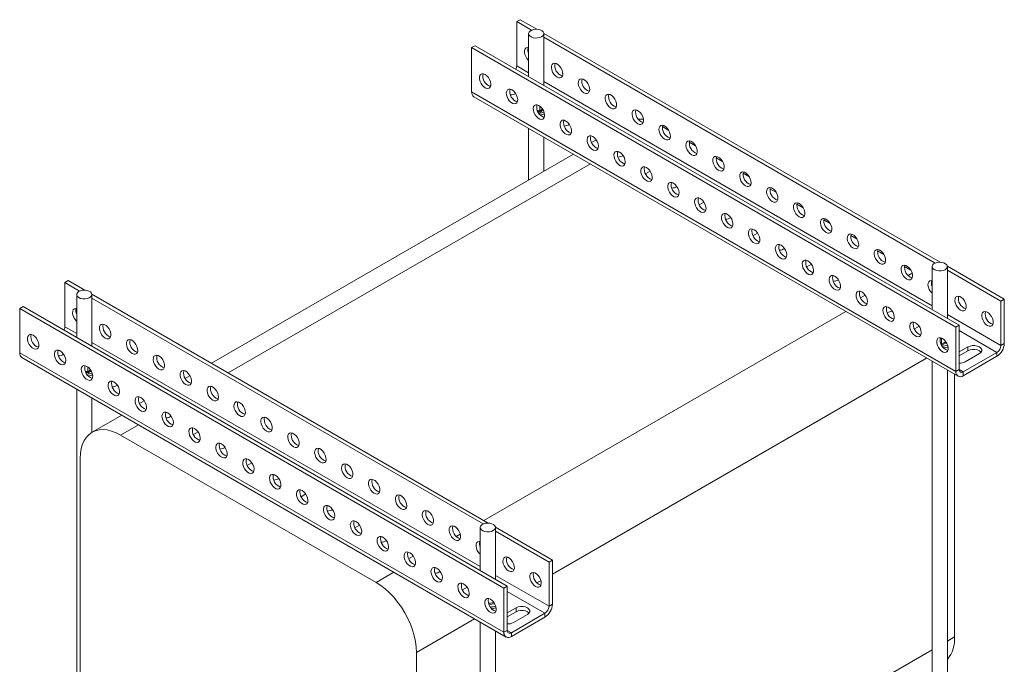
# Model space of a CAD drawing. Header units: millimetres. Extents: x 8 to 1008, y -1753 to -54.
# Tile 3 of 6: x 17 to 534, y -1234 to -895. Entities that reach past the tile are written whole.
import ezdxf

# ---------------------------------------------------------------- set-up
doc = ezdxf.new("R2010")
doc.units = ezdxf.units.MM

msp = doc.modelspace()

# ---------------------------------------------------------------- linework, layer by layer
at = {"color": 7, "linetype": 'Continuous', "lineweight": 15}
for p, q in [((278.16, -896.34), (279.93, -895.32)), ((288.66, -900.36), (279.93, -895.32)), ((285.96, -900.84), (278.16, -896.34)), ((278.16, -919.61), (278.16, -896.34)), ((284.42, -902.66), (284.42, -925.26)), ((500.79, -1022.82), (292.41, -902.52)), ((292.42, -929.87), (292.42, -902.66)), ((498.09, -1023.3), (292.42, -904.57)), ((254.47, -910.01), (256.24, -908.99)), ((509.03, -1056.97), (254.47, -910.01)), ((254.47, -910.01), (254.47, -933.28)), ((510.8, -1055.95), (256.24, -908.99)), ((263.9, -930.29), (264.49, -929.95)), ((509.03, -1080.24), (254.47, -933.28)), ((255.61, -935.8), (510.17, -1082.76)), ((274.57, -932.06), (275.5, -932.16)), ((290.36, -943.24), (290.36, -940.78)), ((302.86, -948.39), (303.79, -948.49)), ((358.08, -953.5), (354.73, -951.56)), ((284.42, -952.43), (284.42, -979.74)), ((292.42, -975.12), (292.42, -957.05)), ((317.51, -959.96), (319.96, -958.55)), ((372.22, -961.66), (368.87, -959.73)), ((308.07, -966.09), (117.71, -1075.98)), ((331.14, -964.72), (332.07, -964.82)), ((386.36, -969.82), (383.01, -967.89)), ((345.79, -976.29), (348.24, -974.88)), ((400.5, -977.99), (397.15, -976.06)), ((359.43, -981.05), (360.35, -981.15)), ((414.64, -986.15), (411.3, -984.22)), ((374.08, -992.62), (376.53, -991.21)), ((428.79, -994.32), (425.44, -992.38)), ((387.71, -997.37), (388.64, -997.47)), ((442.93, -1002.48), (439.58, -1000.55)), ((402.36, -1008.95), (404.81, -1007.53)), ((457.07, -1010.64), (453.72, -1008.71)), ((416, -1013.7), (416.92, -1013.8)), ((471.21, -1018.81), (467.86, -1016.88)), ((430.65, -1025.28), (433.1, -1023.86)), ((444.28, -1030.03), (445.21, -1030.13)), ((485.35, -1026.97), (482.01, -1025.04)), ((496.55, -1025.12), (496.55, -1047.72)), ((534.49, -1042.27), (504.54, -1024.98)), ((504.55, -1052.34), (504.55, -1025.12)), ((532.72, -1043.29), (504.55, -1027.03)), ((40.57, -1033.49), (42.34, -1032.47)), ((48.37, -1038), (40.57, -1033.49)), ((40.57, -1056.77), (40.57, -1033.49)), ((51.07, -1037.51), (42.34, -1032.47)), ((46.83, -1039.82), (46.83, -1062.41)), ((263.21, -1159.98), (54.82, -1039.68)), ((54.83, -1067.03), (54.83, -1039.82)), ((458.93, -1041.6), (461.38, -1040.19)), ((260.5, -1160.46), (54.83, -1041.72)), ((532.72, -1043.29), (534.49, -1042.27)), ((532.72, -1066.56), (532.72, -1043.29)), ((534.49, -1065.54), (534.49, -1042.27)), ((16.89, -1047.17), (18.65, -1046.15)), ((271.44, -1194.12), (16.89, -1047.17)), ((16.89, -1047.17), (16.89, -1070.44)), ((273.21, -1193.1), (18.65, -1046.15)), ((472.56, -1046.36), (473.49, -1046.46)), ((509.03, -1056.97), (510.8, -1055.95)), ((510.8, -1055.95), (510.8, -1079.22)), ((487.21, -1057.93), (489.66, -1056.52)), ((509.03, -1056.97), (509.03, -1080.24)), ((501.51, -1065.81), (501.51, -1062.66)), ((532.72, -1066.56), (534.49, -1065.54)), ((271.44, -1217.39), (16.89, -1070.44)), ((26.32, -1067.45), (26.9, -1067.11)), ((36.99, -1069.22), (37.91, -1069.32)), ((515.4, -1067.38), (510.8, -1070.03)), ((510.8, -1072.07), (515.4, -1069.42)), ((512.92, -1080.44), (530.6, -1070.24)), ((513.98, -1075.14), (521.41, -1070.85)), ((515.4, -1069.42), (515.4, -1067.38)), ((530.6, -1072.28), (530.6, -1070.24)), ((18.03, -1072.96), (272.58, -1219.91)), ((496.55, -1074.89), (496.55, -1279.62)), ((512.92, -1082.48), (530.6, -1072.28)), ((52.77, -1080.39), (52.77, -1077.94)), ((504.55, -1284.23), (504.55, -1079.51)), ((508.33, -1219.87), (508.33, -1081.69)), ((509.03, -1080.24), (510.8, -1079.22)), ((512.92, -1080.44), (512.92, -1082.48)), ((65.27, -1085.55), (66.2, -1085.65)), ((106.37, -1082.53), (103.88, -1083.96)), ((46.83, -1089.59), (46.83, -1294.31)), ((54.83, -1112.28), (54.83, -1094.2)), ((79.92, -1097.12), (82.37, -1095.71)), ((93.55, -1101.87), (94.48, -1101.97)), ((70.48, -1103.24), (54.92, -1112.23)), ((108.21, -1113.45), (110.65, -1112.03)), ((204.27, -1191.27), (69.92, -1113.71)), ((121.84, -1118.2), (122.77, -1118.3)), ((48.71, -1125.96), (48.71, -1281.1)), ((136.49, -1129.78), (138.94, -1128.36)), ((150.12, -1134.53), (151.05, -1134.63)), ((164.77, -1146.1), (167.22, -1144.69)), ((178.41, -1150.86), (179.33, -1150.96)), ((193.06, -1162.43), (195.51, -1161.02)), ((258.96, -1162.28), (258.96, -1184.87)), ((296.9, -1179.43), (266.95, -1162.14)), ((266.96, -1189.49), (266.96, -1162.28)), ((295.13, -1180.45), (266.96, -1164.18)), ((206.69, -1167.19), (207.62, -1167.29)), ((221.34, -1178.76), (223.79, -1177.35)), ((295.13, -1180.45), (296.9, -1179.43)), ((296.9, -1202.7), (296.9, -1179.43)), ((234.98, -1183.52), (235.9, -1183.61)), ((295.13, -1203.72), (295.13, -1180.45)), ((249.63, -1195.09), (252.08, -1193.67)), ((271.44, -1194.12), (273.21, -1193.1)), ((271.44, -1194.12), (271.44, -1217.39)), ((273.21, -1193.1), (273.21, -1216.37)), ((277.81, -1204.54), (273.21, -1207.19)), ((277.81, -1206.58), (277.81, -1204.54)), ((295.13, -1203.72), (296.9, -1202.7)), ((273.21, -1209.23), (277.81, -1206.58)), ((275.33, -1217.6), (293.01, -1207.39)), ((275.33, -1219.64), (293.01, -1209.43)), ((276.39, -1212.29), (283.82, -1208.01)), ((293.01, -1209.43), (293.01, -1207.39)), ((258.96, -1212.05), (258.96, -1416.77)), ((271.44, -1217.39), (273.21, -1216.37)), ((266.96, -1421.39), (266.96, -1216.67)), ((275.33, -1217.6), (275.33, -1219.64)), ((225.48, -1383.15), (225.48, -1228.01))]:
    msp.add_line(p, q, dxfattribs=at)
at = {"color": 8, "linetype": 'Continuous', "lineweight": 15}
for p, q in [((284.42, -923.22), (278.16, -919.61)), ((496.55, -1045.68), (292.42, -927.84)), ((288.98, -942.92), (290.36, -943.24)), ((290.36, -943.24), (291.69, -942.32)), ((292, -942.75), (290.46, -943.86)), ((316.86, -971.16), (126.49, -1081.05)), ((483.94, -1029.82), (486.04, -1028.61)), ((260.84, -1158.61), (451.21, -1048.72)), ((532.72, -1066.56), (504.55, -1050.3)), ((46.83, -1060.38), (40.57, -1056.77)), ((530.6, -1070.24), (510.8, -1058.81)), ((258.96, -1182.84), (54.83, -1064.99)), ((501.24, -1065.72), (501.51, -1065.81)), ((501.51, -1065.81), (503.71, -1064.63)), ((493.64, -1073.21), (296.9, -1186.78)), ((51.39, -1080.07), (52.77, -1080.39)), ((52.77, -1080.39), (54.1, -1079.48)), ((54.41, -1079.9), (52.87, -1081.02)), ((512.92, -1080.44), (510.8, -1079.22)), ((79.27, -1108.31), (69.92, -1113.71)), ((246.36, -1166.97), (248.45, -1165.76)), ((204.27, -1191.27), (213.62, -1185.87)), ((295.13, -1203.72), (266.96, -1187.46)), ((290.88, -1190.26), (288.78, -1191.47)), ((293.01, -1207.39), (273.21, -1195.96)), ((266.6, -1202.5), (263.59, -1202.72)), ((256.05, -1210.37), (225.48, -1228.01)), ((275.33, -1217.6), (273.21, -1216.37)), ((504.55, -1222.05), (508.33, -1219.87)), ((266.96, -1359.21), (496.55, -1226.67))]:
    msp.add_line(p, q, dxfattribs=at)
at = {"color": 7, "linetype": 'Continuous', "lineweight": 15, "flags": 128}
for points in [[(291.24, -904.3), (290.28, -904.7), (289.16, -904.93), (287.97, -904.96), (286.82, -904.78), (285.81, -904.41), (285.03, -903.89), (284.55, -903.26), (284.42, -902.58), (284.64, -901.9), (285.2, -901.29), (286.04, -900.8), (287.09, -900.48), (288.27, -900.36), (289.45, -900.43), (290.54, -900.71), (291.45, -901.16), (292.08, -901.74), (292.39, -902.4), (292.35, -903.09), (291.95, -903.74), (291.24, -904.3)], [(284.42, -910.08), (283.93, -910.01), (283.19, -910.17), (282.63, -910.66), (282.3, -911.43), (282.24, -912.42), (282.44, -913.55), (282.88, -914.7), (283.54, -915.78), (284.35, -916.7), (284.42, -916.76)], [(299.38, -925.53), (300.26, -925.88), (301.07, -925.9), (301.73, -925.58), (302.17, -924.94), (302.37, -924.05), (302.31, -922.98), (301.98, -921.82), (301.42, -920.69), (300.68, -919.68), (299.82, -918.88), (298.93, -918.37), (298.07, -918.18), (297.33, -918.33), (296.77, -918.82), (296.45, -919.59), (296.38, -920.59), (296.58, -921.71), (297.03, -922.86), (297.68, -923.95), (298.49, -924.86), (299.38, -925.53)], [(261.55, -924.1), (262.43, -924.76), (263.24, -925.68), (263.89, -926.76), (264.34, -927.91), (264.54, -929.04), (264.48, -930.03), (264.15, -930.81), (263.59, -931.29), (262.85, -931.45), (261.99, -931.26), (261.1, -930.74), (260.24, -929.94), (259.5, -928.93), (258.94, -927.8), (258.62, -926.65), (258.55, -925.58), (258.75, -924.68), (259.2, -924.05), (259.85, -923.72), (260.66, -923.74), (261.55, -924.1)], [(313.52, -933.69), (314.4, -934.05), (315.21, -934.07), (315.87, -933.74), (316.32, -933.1), (316.51, -932.21), (316.45, -931.14), (316.12, -929.99), (315.56, -928.86), (314.82, -927.85), (313.97, -927.05), (313.07, -926.53), (312.21, -926.34), (311.47, -926.5), (310.92, -926.98), (310.59, -927.76), (310.52, -928.75), (310.72, -929.87), (311.17, -931.03), (311.82, -932.11), (312.63, -933.03), (313.52, -933.69)], [(275.69, -932.26), (276.57, -932.93), (277.38, -933.84), (278.04, -934.92), (278.48, -936.08), (278.68, -937.2), (278.62, -938.2), (278.29, -938.97), (277.73, -939.46), (276.99, -939.61), (276.14, -939.42), (275.24, -938.9), (274.38, -938.11), (273.64, -937.1), (273.08, -935.96), (272.76, -934.81), (272.69, -933.74), (272.89, -932.85), (273.34, -932.21), (273.99, -931.89), (274.8, -931.9), (275.69, -932.26)], [(327.66, -941.86), (328.55, -942.21), (329.35, -942.23), (330.01, -941.91), (330.46, -941.27), (330.66, -940.37), (330.59, -939.3), (330.26, -938.15), (329.7, -937.02), (328.96, -936.01), (328.11, -935.21), (327.21, -934.69), (326.36, -934.51), (325.62, -934.66), (325.06, -935.15), (324.73, -935.92), (324.66, -936.91), (324.86, -938.04), (325.31, -939.19), (325.97, -940.27), (326.77, -941.19), (327.66, -941.86)], [(289.83, -940.43), (290.72, -941.09), (291.52, -942.01), (292.18, -943.09), (292.63, -944.24), (292.83, -945.37), (292.76, -946.36), (292.43, -947.13), (291.87, -947.62), (291.13, -947.78), (290.28, -947.59), (289.38, -947.07), (288.53, -946.27), (287.79, -945.26), (287.23, -944.13), (286.9, -942.98), (286.83, -941.91), (287.03, -941.01), (287.48, -940.38), (288.14, -940.05), (288.94, -940.07), (289.83, -940.43)], [(341.8, -950.02), (342.69, -950.38), (343.49, -950.39), (344.15, -950.07), (344.6, -949.43), (344.8, -948.54), (344.73, -947.47), (344.4, -946.32), (343.85, -945.19), (343.11, -944.18), (342.25, -943.38), (341.35, -942.86), (340.5, -942.67), (339.76, -942.83), (339.2, -943.31), (338.87, -944.09), (338.81, -945.08), (339, -946.2), (339.45, -947.36), (340.11, -948.44), (340.92, -949.35), (341.8, -950.02)], [(303.97, -948.59), (304.86, -949.26), (305.66, -950.17), (306.32, -951.25), (306.77, -952.41), (306.97, -953.53), (306.9, -954.52), (306.57, -955.3), (306.02, -955.78), (305.28, -955.94), (304.42, -955.75), (303.52, -955.23), (302.67, -954.43), (301.93, -953.42), (301.37, -952.29), (301.04, -951.14), (300.97, -950.07), (301.17, -949.18), (301.62, -948.54), (302.28, -948.22), (303.09, -948.23), (303.97, -948.59)], [(342.02, -947.6), (343.56, -947.54), (344.76, -947.62)], [(355.94, -958.18), (356.83, -958.54), (357.64, -958.56), (358.29, -958.23), (358.74, -957.6), (358.94, -956.7), (358.87, -955.63), (358.55, -954.48), (357.99, -953.35), (357.25, -952.34), (356.39, -951.54), (355.5, -951.02), (354.64, -950.83), (353.9, -950.99), (353.34, -951.48), (353.01, -952.25), (352.95, -953.24), (353.15, -954.37), (353.59, -955.52), (354.25, -956.6), (355.06, -957.52), (355.94, -958.18)], [(318.11, -956.75), (319, -957.42), (319.81, -958.33), (320.46, -959.42), (320.91, -960.57), (321.11, -961.69), (321.04, -962.69), (320.72, -963.46), (320.16, -963.95), (319.42, -964.1), (318.56, -963.91), (317.67, -963.4), (316.81, -962.6), (316.07, -961.59), (315.51, -960.46), (315.18, -959.3), (315.12, -958.23), (315.32, -957.34), (315.76, -956.7), (316.42, -956.38), (317.23, -956.4), (318.11, -956.75)], [(370.09, -966.35), (370.97, -966.7), (371.78, -966.72), (372.44, -966.4), (372.88, -965.76), (373.08, -964.87), (373.02, -963.8), (372.69, -962.64), (372.13, -961.51), (371.39, -960.5), (370.53, -959.7), (369.64, -959.19), (368.78, -959), (368.04, -959.15), (367.48, -959.64), (367.16, -960.41), (367.09, -961.41), (367.29, -962.53), (367.74, -963.68), (368.39, -964.77), (369.2, -965.68), (370.09, -966.35)], [(332.26, -964.92), (333.14, -965.58), (333.95, -966.5), (334.61, -967.58), (335.05, -968.74), (335.25, -969.86), (335.19, -970.85), (334.86, -971.63), (334.3, -972.11), (333.56, -972.27), (332.7, -972.08), (331.81, -971.56), (330.95, -970.76), (330.21, -969.75), (329.65, -968.62), (329.33, -967.47), (329.26, -966.4), (329.46, -965.51), (329.91, -964.87), (330.56, -964.54), (331.37, -964.56), (332.26, -964.92)], [(384.23, -974.51), (385.11, -974.87), (385.92, -974.89), (386.58, -974.56), (387.03, -973.92), (387.23, -973.03), (387.16, -971.96), (386.83, -970.81), (386.27, -969.68), (385.53, -968.67), (384.68, -967.87), (383.78, -967.35), (382.92, -967.16), (382.18, -967.32), (381.63, -967.8), (381.3, -968.58), (381.23, -969.57), (381.43, -970.69), (381.88, -971.85), (382.54, -972.93), (383.34, -973.85), (384.23, -974.51)], [(346.4, -973.08), (347.28, -973.75), (348.09, -974.66), (348.75, -975.74), (349.2, -976.9), (349.39, -978.02), (349.33, -979.02), (349, -979.79), (348.44, -980.28), (347.7, -980.43), (346.85, -980.24), (345.95, -979.73), (345.09, -978.93), (344.35, -977.92), (343.8, -976.78), (343.47, -975.63), (343.4, -974.56), (343.6, -973.67), (344.05, -973.03), (344.71, -972.71), (345.51, -972.72), (346.4, -973.08)], [(398.37, -982.68), (399.26, -983.03), (400.06, -983.05), (400.72, -982.73), (401.17, -982.09), (401.37, -981.19), (401.3, -980.12), (400.97, -978.97), (400.41, -977.84), (399.67, -976.83), (398.82, -976.03), (397.92, -975.52), (397.07, -975.33), (396.33, -975.48), (395.77, -975.97), (395.44, -976.74), (395.37, -977.73), (395.57, -978.86), (396.02, -980.01), (396.68, -981.1), (397.48, -982.01), (398.37, -982.68)], [(360.54, -981.25), (361.43, -981.91), (362.23, -982.83), (362.89, -983.91), (363.34, -985.06), (363.54, -986.19), (363.47, -987.18), (363.14, -987.95), (362.58, -988.44), (361.84, -988.6), (360.99, -988.41), (360.09, -987.89), (359.24, -987.09), (358.5, -986.08), (357.94, -984.95), (357.61, -983.8), (357.54, -982.73), (357.74, -981.83), (358.19, -981.2), (358.85, -980.87), (359.65, -980.89), (360.54, -981.25)], [(412.51, -990.84), (413.4, -991.2), (414.21, -991.21), (414.86, -990.89), (415.31, -990.25), (415.51, -989.36), (415.44, -988.29), (415.12, -987.14), (414.56, -986.01), (413.82, -985), (412.96, -984.2), (412.06, -983.68), (411.21, -983.49), (410.47, -983.65), (409.91, -984.13), (409.58, -984.91), (409.52, -985.9), (409.72, -987.02), (410.16, -988.18), (410.82, -989.26), (411.63, -990.17), (412.51, -990.84)], [(374.68, -989.41), (375.57, -990.08), (376.38, -990.99), (377.03, -992.07), (377.48, -993.23), (377.68, -994.35), (377.61, -995.34), (377.28, -996.12), (376.73, -996.6), (375.99, -996.76), (375.13, -996.57), (374.23, -996.05), (373.38, -995.25), (372.64, -994.24), (372.08, -993.11), (371.75, -991.96), (371.69, -990.89), (371.88, -990), (372.33, -989.36), (372.99, -989.04), (373.8, -989.05), (374.68, -989.41)], [(426.65, -999), (427.54, -999.36), (428.35, -999.38), (429, -999.05), (429.45, -998.42), (429.65, -997.52), (429.58, -996.45), (429.26, -995.3), (428.7, -994.17), (427.96, -993.16), (427.1, -992.36), (426.21, -991.84), (425.35, -991.65), (424.61, -991.81), (424.05, -992.3), (423.72, -993.07), (423.66, -994.06), (423.86, -995.19), (424.31, -996.34), (424.96, -997.42), (425.77, -998.34), (426.65, -999)], [(388.82, -997.57), (389.71, -998.24), (390.52, -999.15), (391.17, -1000.24), (391.62, -1001.39), (391.82, -1002.51), (391.75, -1003.51), (391.43, -1004.28), (390.87, -1004.77), (390.13, -1004.92), (389.27, -1004.73), (388.38, -1004.22), (387.52, -1003.42), (386.78, -1002.41), (386.22, -1001.28), (385.89, -1000.13), (385.83, -999.05), (386.03, -998.16), (386.47, -997.52), (387.13, -997.2), (387.94, -997.22), (388.82, -997.57)], [(440.8, -1007.17), (441.68, -1007.53), (442.49, -1007.54), (443.15, -1007.22), (443.59, -1006.58), (443.79, -1005.69), (443.73, -1004.62), (443.4, -1003.46), (442.84, -1002.33), (442.1, -1001.32), (441.24, -1000.52), (440.35, -1000.01), (439.49, -999.82), (438.75, -999.97), (438.19, -1000.46), (437.87, -1001.23), (437.8, -1002.23), (438, -1003.35), (438.45, -1004.5), (439.1, -1005.59), (439.91, -1006.5), (440.8, -1007.17)], [(402.97, -1005.74), (403.85, -1006.4), (404.66, -1007.32), (405.32, -1008.4), (405.76, -1009.56), (405.96, -1010.68), (405.9, -1011.67), (405.57, -1012.45), (405.01, -1012.93), (404.27, -1013.09), (403.41, -1012.9), (402.52, -1012.38), (401.66, -1011.58), (400.92, -1010.57), (400.36, -1009.44), (400.04, -1008.29), (399.97, -1007.22), (400.17, -1006.33), (400.62, -1005.69), (401.27, -1005.36), (402.08, -1005.38), (402.97, -1005.74)], [(454.94, -1015.33), (455.82, -1015.69), (456.63, -1015.71), (457.29, -1015.38), (457.74, -1014.74), (457.94, -1013.85), (457.87, -1012.78), (457.54, -1011.63), (456.98, -1010.5), (456.24, -1009.49), (455.39, -1008.69), (454.49, -1008.17), (453.64, -1007.98), (452.89, -1008.14), (452.34, -1008.62), (452.01, -1009.4), (451.94, -1010.39), (452.14, -1011.51), (452.59, -1012.67), (453.25, -1013.75), (454.05, -1014.67), (454.94, -1015.33)], [(417.11, -1013.9), (417.99, -1014.57), (418.8, -1015.48), (419.46, -1016.57), (419.91, -1017.72), (420.11, -1018.84), (420.04, -1019.84), (419.71, -1020.61), (419.15, -1021.1), (418.41, -1021.25), (417.56, -1021.06), (416.66, -1020.55), (415.8, -1019.75), (415.06, -1018.74), (414.51, -1017.61), (414.18, -1016.45), (414.11, -1015.38), (414.31, -1014.49), (414.76, -1013.85), (415.42, -1013.53), (416.22, -1013.54), (417.11, -1013.9)], [(469.08, -1023.5), (469.97, -1023.85), (470.77, -1023.87), (471.43, -1023.55), (471.88, -1022.91), (472.08, -1022.02), (472.01, -1020.94), (471.68, -1019.79), (471.13, -1018.66), (470.39, -1017.65), (469.53, -1016.85), (468.63, -1016.34), (467.78, -1016.15), (467.04, -1016.3), (466.48, -1016.79), (466.15, -1017.56), (466.08, -1018.56), (466.28, -1019.68), (466.73, -1020.83), (467.39, -1021.92), (468.2, -1022.83), (469.08, -1023.5)], [(431.25, -1022.07), (432.14, -1022.73), (432.94, -1023.65), (433.6, -1024.73), (434.05, -1025.88), (434.25, -1027.01), (434.18, -1028), (433.85, -1028.77), (433.29, -1029.26), (432.55, -1029.42), (431.7, -1029.23), (430.8, -1028.71), (429.95, -1027.91), (429.21, -1026.9), (428.65, -1025.77), (428.32, -1024.62), (428.25, -1023.55), (428.45, -1022.65), (428.9, -1022.02), (429.56, -1021.69), (430.37, -1021.71), (431.25, -1022.07)], [(483.22, -1031.66), (484.11, -1032.02), (484.92, -1032.03), (485.57, -1031.71), (486.02, -1031.07), (486.22, -1030.18), (486.15, -1029.11), (485.83, -1027.96), (485.27, -1026.83), (484.53, -1025.82), (483.67, -1025.02), (482.78, -1024.5), (481.92, -1024.31), (481.18, -1024.47), (480.62, -1024.95), (480.29, -1025.73), (480.23, -1026.72), (480.43, -1027.84), (480.87, -1029), (481.53, -1030.08), (482.34, -1030.99), (483.22, -1031.66)], [(503.38, -1026.76), (504.08, -1026.2), (504.48, -1025.55), (504.52, -1024.87), (504.21, -1024.2), (503.58, -1023.62), (502.68, -1023.17), (501.58, -1022.89), (500.4, -1022.82), (499.23, -1022.94), (498.17, -1023.27), (497.33, -1023.75), (496.77, -1024.36), (496.55, -1025.04), (496.68, -1025.72), (497.16, -1026.35), (497.94, -1026.87), (498.95, -1027.24), (500.1, -1027.42), (501.29, -1027.39), (502.42, -1027.17), (503.38, -1026.76)], [(445.39, -1030.23), (446.28, -1030.9), (447.09, -1031.81), (447.74, -1032.89), (448.19, -1034.05), (448.39, -1035.17), (448.32, -1036.16), (448, -1036.94), (447.44, -1037.42), (446.7, -1037.58), (445.84, -1037.39), (444.95, -1036.87), (444.09, -1036.07), (443.35, -1035.06), (442.79, -1033.93), (442.46, -1032.78), (442.4, -1031.71), (442.6, -1030.82), (443.04, -1030.18), (443.7, -1029.86), (444.51, -1029.87), (445.39, -1030.23)], [(496.55, -1032.54), (496.06, -1032.47), (495.32, -1032.63), (494.76, -1033.12), (494.44, -1033.89), (494.37, -1034.88), (494.57, -1036.01), (495.02, -1037.16), (495.67, -1038.24), (496.48, -1039.16), (496.55, -1039.22)], [(52.36, -1041.95), (53.38, -1041.6), (54.17, -1041.09), (54.67, -1040.46), (54.83, -1039.78), (54.63, -1039.1), (54.09, -1038.48), (53.26, -1037.99), (52.22, -1037.65), (51.05, -1037.51), (49.87, -1037.58), (48.76, -1037.84), (47.85, -1038.28), (47.19, -1038.86), (46.86, -1039.52), (46.88, -1040.21), (47.26, -1040.86), (47.95, -1041.42), (48.89, -1041.84), (50.01, -1042.08), (51.2, -1042.12), (52.36, -1041.95)], [(459.54, -1038.39), (460.42, -1039.06), (461.23, -1039.97), (461.88, -1041.06), (462.33, -1042.21), (462.53, -1043.34), (462.47, -1044.33), (462.14, -1045.1), (461.58, -1045.59), (460.84, -1045.74), (459.98, -1045.55), (459.09, -1045.04), (458.23, -1044.24), (457.49, -1043.23), (456.93, -1042.1), (456.61, -1040.95), (456.54, -1039.88), (456.74, -1038.98), (457.19, -1038.34), (457.84, -1038.02), (458.65, -1038.04), (459.54, -1038.39)], [(511.51, -1047.99), (512.39, -1048.35), (513.2, -1048.36), (513.86, -1048.04), (514.31, -1047.4), (514.5, -1046.51), (514.44, -1045.44), (514.11, -1044.29), (513.55, -1043.15), (512.81, -1042.14), (511.96, -1041.35), (511.06, -1040.83), (510.2, -1040.64), (509.46, -1040.79), (508.9, -1041.28), (508.58, -1042.05), (508.51, -1043.05), (508.71, -1044.17), (509.16, -1045.33), (509.81, -1046.41), (510.62, -1047.32), (511.51, -1047.99)], [(46.83, -1047.24), (46.34, -1047.17), (45.6, -1047.33), (45.04, -1047.81), (44.72, -1048.59), (44.65, -1049.58), (44.85, -1050.7), (45.3, -1051.86), (45.95, -1052.94), (46.76, -1053.85), (46.83, -1053.92)], [(473.68, -1046.56), (474.56, -1047.22), (475.37, -1048.14), (476.03, -1049.22), (476.47, -1050.38), (476.67, -1051.5), (476.61, -1052.49), (476.28, -1053.27), (475.72, -1053.75), (474.98, -1053.91), (474.13, -1053.72), (473.23, -1053.2), (472.37, -1052.4), (471.63, -1051.39), (471.07, -1050.26), (470.75, -1049.11), (470.68, -1048.04), (470.88, -1047.15), (471.33, -1046.51), (471.98, -1046.18), (472.79, -1046.2), (473.68, -1046.56)], [(525.65, -1056.15), (526.54, -1056.51), (527.34, -1056.53), (528, -1056.2), (528.45, -1055.56), (528.65, -1054.67), (528.58, -1053.6), (528.25, -1052.45), (527.69, -1051.32), (526.95, -1050.31), (526.1, -1049.51), (525.2, -1048.99), (524.35, -1048.8), (523.61, -1048.96), (523.05, -1049.44), (522.72, -1050.22), (522.65, -1051.21), (522.85, -1052.33), (523.3, -1053.49), (523.96, -1054.57), (524.76, -1055.49), (525.65, -1056.15)], [(61.79, -1062.68), (62.67, -1063.04), (63.48, -1063.06), (64.14, -1062.73), (64.59, -1062.1), (64.78, -1061.2), (64.72, -1060.13), (64.39, -1058.98), (63.83, -1057.85), (63.09, -1056.84), (62.24, -1056.04), (61.34, -1055.52), (60.48, -1055.33), (59.74, -1055.49), (59.19, -1055.98), (58.86, -1056.75), (58.79, -1057.74), (58.99, -1058.87), (59.44, -1060.02), (60.09, -1061.1), (60.9, -1062.02), (61.79, -1062.68)], [(487.82, -1054.72), (488.71, -1055.39), (489.51, -1056.3), (490.17, -1057.39), (490.62, -1058.54), (490.82, -1059.66), (490.75, -1060.66), (490.42, -1061.43), (489.86, -1061.92), (489.12, -1062.07), (488.27, -1061.88), (487.37, -1061.37), (486.52, -1060.57), (485.78, -1059.56), (485.22, -1058.43), (484.89, -1057.27), (484.82, -1056.2), (485.02, -1055.31), (485.47, -1054.67), (486.13, -1054.35), (486.93, -1054.37), (487.82, -1054.72)], [(23.96, -1061.25), (24.84, -1061.92), (25.65, -1062.83), (26.31, -1063.92), (26.75, -1065.07), (26.95, -1066.19), (26.89, -1067.19), (26.56, -1067.96), (26, -1068.45), (25.26, -1068.6), (24.41, -1068.41), (23.51, -1067.9), (22.65, -1067.1), (21.91, -1066.09), (21.35, -1064.96), (21.03, -1063.8), (20.96, -1062.73), (21.16, -1061.84), (21.61, -1061.2), (22.26, -1060.88), (23.07, -1060.9), (23.96, -1061.25)], [(75.93, -1070.85), (76.82, -1071.2), (77.62, -1071.22), (78.28, -1070.9), (78.73, -1070.26), (78.93, -1069.37), (78.86, -1068.3), (78.53, -1067.14), (77.97, -1066.01), (77.23, -1065), (76.38, -1064.2), (75.48, -1063.69), (74.63, -1063.5), (73.89, -1063.65), (73.33, -1064.14), (73, -1064.91), (72.93, -1065.91), (73.13, -1067.03), (73.58, -1068.18), (74.24, -1069.27), (75.04, -1070.18), (75.93, -1070.85)], [(501.96, -1062.89), (502.85, -1063.55), (503.65, -1064.47), (504.31, -1065.55), (504.76, -1066.7), (504.96, -1067.83), (504.89, -1068.82), (504.56, -1069.59), (504.01, -1070.08), (503.27, -1070.24), (502.41, -1070.05), (501.51, -1069.53), (500.66, -1068.73), (499.92, -1067.72), (499.36, -1066.59), (499.03, -1065.44), (498.96, -1064.37), (499.16, -1063.47), (499.61, -1062.84), (500.27, -1062.51), (501.08, -1062.53), (501.96, -1062.89)], [(38.1, -1069.42), (38.99, -1070.08), (39.79, -1071), (40.45, -1072.08), (40.9, -1073.24), (41.1, -1074.36), (41.03, -1075.35), (40.7, -1076.13), (40.14, -1076.61), (39.4, -1076.77), (38.55, -1076.58), (37.65, -1076.06), (36.8, -1075.26), (36.06, -1074.25), (35.5, -1073.12), (35.17, -1071.97), (35.1, -1070.9), (35.3, -1070.01), (35.75, -1069.37), (36.41, -1069.04), (37.21, -1069.06), (38.1, -1069.42)], [(521.41, -1070.85), (522.19, -1070.23), (522.6, -1069.5), (522.6, -1068.73), (522.19, -1068), (521.41, -1067.38), (520.33, -1066.93), (519.07, -1066.69), (517.74, -1066.69), (516.47, -1066.93), (515.4, -1067.38)], [(515.4, -1069.42), (516.47, -1068.97), (517.74, -1068.73), (519.07, -1068.73), (520.33, -1068.97), (521.41, -1069.42), (522.19, -1070.04), (522.27, -1070.13)], [(90.07, -1079.01), (90.96, -1079.37), (91.76, -1079.39), (92.42, -1079.06), (92.87, -1078.42), (93.07, -1077.53), (93, -1076.46), (92.67, -1075.31), (92.12, -1074.18), (91.38, -1073.17), (90.52, -1072.37), (89.62, -1071.85), (88.77, -1071.66), (88.03, -1071.82), (87.47, -1072.3), (87.14, -1073.08), (87.08, -1074.07), (87.27, -1075.19), (87.72, -1076.35), (88.38, -1077.43), (89.19, -1078.35), (90.07, -1079.01)], [(52.24, -1077.58), (53.13, -1078.25), (53.93, -1079.16), (54.59, -1080.24), (55.04, -1081.4), (55.24, -1082.52), (55.17, -1083.52), (54.84, -1084.29), (54.29, -1084.78), (53.55, -1084.93), (52.69, -1084.74), (51.79, -1084.23), (50.94, -1083.43), (50.2, -1082.42), (49.64, -1081.28), (49.31, -1080.13), (49.24, -1079.06), (49.44, -1078.17), (49.89, -1077.53), (50.55, -1077.21), (51.36, -1077.22), (52.24, -1077.58)], [(104.21, -1087.18), (105.1, -1087.53), (105.91, -1087.55), (106.56, -1087.23), (107.01, -1086.59), (107.21, -1085.69), (107.14, -1084.62), (106.82, -1083.47), (106.26, -1082.34), (105.52, -1081.33), (104.66, -1080.53), (103.77, -1080.02), (102.91, -1079.83), (102.17, -1079.98), (101.61, -1080.47), (101.28, -1081.24), (101.22, -1082.23), (101.42, -1083.36), (101.86, -1084.51), (102.52, -1085.6), (103.33, -1086.51), (104.21, -1087.18)], [(66.38, -1085.75), (67.27, -1086.41), (68.08, -1087.33), (68.73, -1088.41), (69.18, -1089.56), (69.38, -1090.69), (69.31, -1091.68), (68.99, -1092.45), (68.43, -1092.94), (67.69, -1093.1), (66.83, -1092.91), (65.94, -1092.39), (65.08, -1091.59), (64.34, -1090.58), (63.78, -1089.45), (63.45, -1088.3), (63.39, -1087.23), (63.59, -1086.33), (64.03, -1085.7), (64.69, -1085.37), (65.5, -1085.39), (66.38, -1085.75)], [(118.36, -1095.34), (119.24, -1095.7), (120.05, -1095.71), (120.71, -1095.39), (121.15, -1094.75), (121.35, -1093.86), (121.29, -1092.79), (120.96, -1091.64), (120.4, -1090.51), (119.66, -1089.5), (118.8, -1088.7), (117.91, -1088.18), (117.05, -1087.99), (116.31, -1088.15), (115.75, -1088.63), (115.43, -1089.41), (115.36, -1090.4), (115.56, -1091.52), (116.01, -1092.68), (116.66, -1093.76), (117.47, -1094.67), (118.36, -1095.34)], [(80.53, -1093.91), (81.41, -1094.58), (82.22, -1095.49), (82.88, -1096.57), (83.32, -1097.73), (83.52, -1098.85), (83.46, -1099.84), (83.13, -1100.62), (82.57, -1101.1), (81.83, -1101.26), (80.97, -1101.07), (80.08, -1100.55), (79.22, -1099.75), (78.48, -1098.74), (77.92, -1097.61), (77.6, -1096.46), (77.53, -1095.39), (77.73, -1094.5), (78.18, -1093.86), (78.83, -1093.54), (79.64, -1093.55), (80.53, -1093.91)], [(132.5, -1103.5), (133.38, -1103.86), (134.19, -1103.88), (134.85, -1103.55), (135.3, -1102.92), (135.5, -1102.02), (135.43, -1100.95), (135.1, -1099.8), (134.54, -1098.67), (133.8, -1097.66), (132.95, -1096.86), (132.05, -1096.34), (131.19, -1096.15), (130.45, -1096.31), (129.9, -1096.8), (129.57, -1097.57), (129.5, -1098.56), (129.7, -1099.69), (130.15, -1100.84), (130.81, -1101.92), (131.61, -1102.84), (132.5, -1103.5)], [(94.67, -1102.07), (95.55, -1102.74), (96.36, -1103.65), (97.02, -1104.74), (97.47, -1105.89), (97.66, -1107.02), (97.6, -1108.01), (97.27, -1108.78), (96.71, -1109.27), (95.97, -1109.42), (95.12, -1109.23), (94.22, -1108.72), (93.36, -1107.92), (92.62, -1106.91), (92.07, -1105.78), (91.74, -1104.63), (91.67, -1103.56), (91.87, -1102.66), (92.32, -1102.02), (92.98, -1101.7), (93.78, -1101.72), (94.67, -1102.07)], [(146.64, -1111.67), (147.53, -1112.03), (148.33, -1112.04), (148.99, -1111.72), (149.44, -1111.08), (149.64, -1110.19), (149.57, -1109.12), (149.24, -1107.97), (148.68, -1106.83), (147.94, -1105.82), (147.09, -1105.02), (146.19, -1104.51), (145.34, -1104.32), (144.6, -1104.47), (144.04, -1104.96), (143.71, -1105.73), (143.64, -1106.73), (143.84, -1107.85), (144.29, -1109.01), (144.95, -1110.09), (145.75, -1111), (146.64, -1111.67)], [(69.92, -1113.71), (67.54, -1112.49), (65.2, -1111.6), (62.91, -1111.04), (60.72, -1110.82), (58.63, -1110.95), (56.69, -1111.42), (54.92, -1112.23), (53.33, -1113.36), (51.96, -1114.81), (50.81, -1116.55), (49.9, -1118.56), (49.24, -1120.82), (48.84, -1123.3), (48.71, -1125.96)], [(108.81, -1110.24), (109.7, -1110.9), (110.5, -1111.82), (111.16, -1112.9), (111.61, -1114.06), (111.81, -1115.18), (111.74, -1116.17), (111.41, -1116.95), (110.85, -1117.43), (110.11, -1117.59), (109.26, -1117.4), (108.36, -1116.88), (107.51, -1116.08), (106.77, -1115.07), (106.21, -1113.94), (105.88, -1112.79), (105.81, -1111.72), (106.01, -1110.83), (106.46, -1110.19), (107.12, -1109.86), (107.92, -1109.88), (108.81, -1110.24)], [(160.78, -1119.83), (161.67, -1120.19), (162.48, -1120.21), (163.13, -1119.88), (163.58, -1119.24), (163.78, -1118.35), (163.71, -1117.28), (163.39, -1116.13), (162.83, -1115), (162.09, -1113.99), (161.23, -1113.19), (160.33, -1112.67), (159.48, -1112.48), (158.74, -1112.64), (158.18, -1113.12), (157.85, -1113.9), (157.79, -1114.89), (157.99, -1116.01), (158.43, -1117.17), (159.09, -1118.25), (159.9, -1119.17), (160.78, -1119.83)], [(122.95, -1118.4), (123.84, -1119.07), (124.65, -1119.98), (125.3, -1121.07), (125.75, -1122.22), (125.95, -1123.34), (125.88, -1124.34), (125.55, -1125.11), (125, -1125.6), (124.26, -1125.75), (123.4, -1125.56), (122.5, -1125.05), (121.65, -1124.25), (120.91, -1123.24), (120.35, -1122.11), (120.02, -1120.95), (119.96, -1119.88), (120.15, -1118.99), (120.6, -1118.35), (121.26, -1118.03), (122.07, -1118.05), (122.95, -1118.4)], [(174.92, -1128), (175.81, -1128.35), (176.62, -1128.37), (177.27, -1128.05), (177.72, -1127.41), (177.92, -1126.52), (177.85, -1125.45), (177.53, -1124.29), (176.97, -1123.16), (176.23, -1122.15), (175.37, -1121.35), (174.48, -1120.84), (173.62, -1120.65), (172.88, -1120.8), (172.32, -1121.29), (171.99, -1122.06), (171.93, -1123.06), (172.13, -1124.18), (172.58, -1125.33), (173.23, -1126.42), (174.04, -1127.33), (174.92, -1128)], [(137.09, -1126.57), (137.98, -1127.23), (138.79, -1128.15), (139.44, -1129.23), (139.89, -1130.38), (140.09, -1131.51), (140.02, -1132.5), (139.7, -1133.27), (139.14, -1133.76), (138.4, -1133.92), (137.54, -1133.73), (136.65, -1133.21), (135.79, -1132.41), (135.05, -1131.4), (134.49, -1130.27), (134.16, -1129.12), (134.1, -1128.05), (134.3, -1127.15), (134.74, -1126.52), (135.4, -1126.19), (136.21, -1126.21), (137.09, -1126.57)], [(189.07, -1136.16), (189.95, -1136.52), (190.76, -1136.53), (191.42, -1136.21), (191.86, -1135.57), (192.06, -1134.68), (192, -1133.61), (191.67, -1132.46), (191.11, -1131.33), (190.37, -1130.32), (189.51, -1129.52), (188.62, -1129), (187.76, -1128.81), (187.02, -1128.97), (186.46, -1129.45), (186.14, -1130.23), (186.07, -1131.22), (186.27, -1132.34), (186.72, -1133.5), (187.37, -1134.58), (188.18, -1135.49), (189.07, -1136.16)], [(151.24, -1134.73), (152.12, -1135.4), (152.93, -1136.31), (153.59, -1137.39), (154.03, -1138.55), (154.23, -1139.67), (154.17, -1140.66), (153.84, -1141.44), (153.28, -1141.92), (152.54, -1142.08), (151.68, -1141.89), (150.79, -1141.37), (149.93, -1140.57), (149.19, -1139.56), (148.63, -1138.43), (148.31, -1137.28), (148.24, -1136.21), (148.44, -1135.32), (148.89, -1134.68), (149.54, -1134.36), (150.35, -1134.37), (151.24, -1134.73)], [(203.21, -1144.32), (204.09, -1144.68), (204.9, -1144.7), (205.56, -1144.37), (206.01, -1143.74), (206.21, -1142.84), (206.14, -1141.77), (205.81, -1140.62), (205.25, -1139.49), (204.51, -1138.48), (203.66, -1137.68), (202.76, -1137.16), (201.91, -1136.97), (201.16, -1137.13), (200.61, -1137.62), (200.28, -1138.39), (200.21, -1139.38), (200.41, -1140.51), (200.86, -1141.66), (201.52, -1142.74), (202.32, -1143.66), (203.21, -1144.32)], [(165.38, -1142.89), (166.26, -1143.56), (167.07, -1144.47), (167.73, -1145.56), (168.18, -1146.71), (168.38, -1147.84), (168.31, -1148.83), (167.98, -1149.6), (167.42, -1150.09), (166.68, -1150.24), (165.83, -1150.06), (164.93, -1149.54), (164.07, -1148.74), (163.33, -1147.73), (162.78, -1146.6), (162.45, -1145.45), (162.38, -1144.38), (162.58, -1143.48), (163.03, -1142.84), (163.69, -1142.52), (164.49, -1142.54), (165.38, -1142.89)], [(217.35, -1152.49), (218.24, -1152.85), (219.04, -1152.86), (219.7, -1152.54), (220.15, -1151.9), (220.35, -1151.01), (220.28, -1149.94), (219.95, -1148.79), (219.4, -1147.65), (218.66, -1146.64), (217.8, -1145.85), (216.9, -1145.33), (216.05, -1145.14), (215.31, -1145.29), (214.75, -1145.78), (214.42, -1146.55), (214.35, -1147.55), (214.55, -1148.67), (215, -1149.83), (215.66, -1150.91), (216.47, -1151.82), (217.35, -1152.49)], [(179.52, -1151.06), (180.41, -1151.72), (181.21, -1152.64), (181.87, -1153.72), (182.32, -1154.88), (182.52, -1156), (182.45, -1156.99), (182.12, -1157.77), (181.56, -1158.25), (180.82, -1158.41), (179.97, -1158.22), (179.07, -1157.7), (178.22, -1156.9), (177.48, -1155.89), (176.92, -1154.76), (176.59, -1153.61), (176.52, -1152.54), (176.72, -1151.65), (177.17, -1151.01), (177.83, -1150.68), (178.64, -1150.7), (179.52, -1151.06)], [(231.49, -1160.65), (232.38, -1161.01), (233.19, -1161.03), (233.84, -1160.7), (234.29, -1160.07), (234.49, -1159.17), (234.42, -1158.1), (234.1, -1156.95), (233.54, -1155.82), (232.8, -1154.81), (231.94, -1154.01), (231.05, -1153.49), (230.19, -1153.3), (229.45, -1153.46), (228.89, -1153.94), (228.56, -1154.72), (228.5, -1155.71), (228.7, -1156.84), (229.14, -1157.99), (229.8, -1159.07), (230.61, -1159.99), (231.49, -1160.65)], [(193.66, -1159.22), (194.55, -1159.89), (195.36, -1160.8), (196.01, -1161.89), (196.46, -1163.04), (196.66, -1164.16), (196.59, -1165.16), (196.27, -1165.93), (195.71, -1166.42), (194.97, -1166.57), (194.11, -1166.38), (193.22, -1165.87), (192.36, -1165.07), (191.62, -1164.06), (191.06, -1162.93), (190.73, -1161.77), (190.67, -1160.7), (190.87, -1159.81), (191.31, -1159.17), (191.97, -1158.85), (192.78, -1158.87), (193.66, -1159.22)], [(245.64, -1168.82), (246.52, -1169.17), (247.33, -1169.19), (247.98, -1168.87), (248.43, -1168.23), (248.63, -1167.34), (248.57, -1166.27), (248.24, -1165.11), (247.68, -1163.98), (246.94, -1162.97), (246.08, -1162.17), (245.19, -1161.66), (244.33, -1161.47), (243.59, -1161.62), (243.03, -1162.11), (242.71, -1162.88), (242.64, -1163.88), (242.84, -1165), (243.29, -1166.15), (243.94, -1167.24), (244.75, -1168.15), (245.64, -1168.82)], [(265.79, -1163.91), (264.83, -1164.32), (263.7, -1164.55), (262.51, -1164.58), (261.36, -1164.4), (260.35, -1164.03), (259.57, -1163.51), (259.1, -1162.88), (258.96, -1162.19), (259.18, -1161.52), (259.74, -1160.91), (260.58, -1160.42), (261.64, -1160.1), (262.81, -1159.97), (263.99, -1160.05), (265.09, -1160.33), (265.99, -1160.77), (266.63, -1161.36), (266.93, -1162.02), (266.89, -1162.71), (266.5, -1163.36), (265.79, -1163.91)], [(207.81, -1167.39), (208.69, -1168.05), (209.5, -1168.97), (210.15, -1170.05), (210.6, -1171.2), (210.8, -1172.33), (210.74, -1173.32), (210.41, -1174.09), (209.85, -1174.58), (209.11, -1174.74), (208.25, -1174.55), (207.36, -1174.03), (206.5, -1173.23), (205.76, -1172.22), (205.2, -1171.09), (204.88, -1169.94), (204.81, -1168.87), (205.01, -1167.97), (205.46, -1167.34), (206.11, -1167.01), (206.92, -1167.03), (207.81, -1167.39)], [(258.96, -1169.7), (258.47, -1169.63), (257.73, -1169.79), (257.17, -1170.27), (256.85, -1171.05), (256.78, -1172.04), (256.98, -1173.16), (257.43, -1174.32), (258.08, -1175.4), (258.89, -1176.32), (258.96, -1176.38)], [(221.95, -1175.55), (222.83, -1176.22), (223.64, -1177.13), (224.3, -1178.21), (224.74, -1179.37), (224.94, -1180.49), (224.88, -1181.48), (224.55, -1182.26), (223.99, -1182.75), (223.25, -1182.9), (222.4, -1182.71), (221.5, -1182.19), (220.64, -1181.4), (219.9, -1180.39), (219.34, -1179.25), (219.02, -1178.1), (218.95, -1177.03), (219.15, -1176.14), (219.6, -1175.5), (220.25, -1175.18), (221.06, -1175.19), (221.95, -1175.55)], [(273.92, -1185.14), (274.81, -1185.5), (275.61, -1185.52), (276.27, -1185.19), (276.72, -1184.56), (276.92, -1183.66), (276.85, -1182.59), (276.52, -1181.44), (275.96, -1180.31), (275.22, -1179.3), (274.37, -1178.5), (273.47, -1177.98), (272.62, -1177.8), (271.88, -1177.95), (271.32, -1178.44), (270.99, -1179.21), (270.92, -1180.2), (271.12, -1181.33), (271.57, -1182.48), (272.23, -1183.56), (273.03, -1184.48), (273.92, -1185.14)], [(236.09, -1183.72), (236.98, -1184.38), (237.78, -1185.3), (238.44, -1186.38), (238.89, -1187.53), (239.09, -1188.66), (239.02, -1189.65), (238.69, -1190.42), (238.13, -1190.91), (237.39, -1191.06), (236.54, -1190.88), (235.64, -1190.36), (234.79, -1189.56), (234.05, -1188.55), (233.49, -1187.42), (233.16, -1186.27), (233.09, -1185.2), (233.29, -1184.3), (233.74, -1183.67), (234.4, -1183.34), (235.2, -1183.36), (236.09, -1183.72)], [(288.06, -1193.31), (288.95, -1193.67), (289.75, -1193.68), (290.41, -1193.36), (290.86, -1192.72), (291.06, -1191.83), (290.99, -1190.76), (290.66, -1189.61), (290.11, -1188.47), (289.37, -1187.46), (288.51, -1186.67), (287.61, -1186.15), (286.76, -1185.96), (286.02, -1186.11), (285.46, -1186.6), (285.13, -1187.38), (285.07, -1188.37), (285.26, -1189.49), (285.71, -1190.65), (286.37, -1191.73), (287.18, -1192.64), (288.06, -1193.31)], [(225.48, -1228.01), (225.35, -1225.19), (224.95, -1222.25), (224.29, -1219.23), (223.38, -1216.17), (222.23, -1213.1), (220.85, -1210.07), (219.27, -1207.1), (217.5, -1204.25), (215.56, -1201.54), (213.47, -1199.01), (211.28, -1196.69), (208.99, -1194.61), (206.64, -1192.79), (204.27, -1191.27)], [(250.23, -1191.88), (251.12, -1192.54), (251.92, -1193.46), (252.58, -1194.54), (253.03, -1195.7), (253.23, -1196.82), (253.16, -1197.81), (252.83, -1198.59), (252.28, -1199.07), (251.54, -1199.23), (250.68, -1199.04), (249.78, -1198.52), (248.93, -1197.72), (248.19, -1196.71), (247.63, -1195.58), (247.3, -1194.43), (247.23, -1193.36), (247.43, -1192.47), (247.88, -1191.83), (248.54, -1191.5), (249.35, -1191.52), (250.23, -1191.88)], [(264.37, -1200.04), (265.26, -1200.71), (266.07, -1201.62), (266.72, -1202.71), (267.17, -1203.86), (267.37, -1204.98), (267.3, -1205.98), (266.98, -1206.75), (266.42, -1207.24), (265.68, -1207.39), (264.82, -1207.2), (263.93, -1206.69), (263.07, -1205.89), (262.33, -1204.88), (261.77, -1203.75), (261.44, -1202.59), (261.38, -1201.52), (261.58, -1200.63), (262.02, -1199.99), (262.68, -1199.67), (263.49, -1199.69), (264.37, -1200.04)], [(283.82, -1208.01), (284.6, -1207.38), (285.01, -1206.65), (285.01, -1205.89), (284.6, -1205.16), (283.82, -1204.54), (282.74, -1204.08), (281.48, -1203.85), (280.15, -1203.85), (278.88, -1204.08), (277.81, -1204.54)], [(277.81, -1206.58), (278.88, -1206.13), (280.15, -1205.89), (281.48, -1205.89), (282.74, -1206.13), (283.82, -1206.58), (284.6, -1207.2), (284.68, -1207.29)]]:
    msp.add_lwpolyline(points, dxfattribs=at)
at = {"color": 7, "linetype": 'Continuous', "lineweight": 15}
for centre, radius, start, end in [((288.69, -911.27), 4.67, 164.6988, 203.7691), ((273.95, -919.48), 4.22, 333.1303, 358.2151), ((303.9, -919.44), 5.71, 167.4355, 252.5591), ((266.07, -924.95), 5.71, 167.4355, 252.5591), ((318.05, -927.61), 5.71, 167.4355, 252.5591), ((257.09, -933.62), 2.64, 172.7442, 235.9436), ((280.22, -933.12), 5.71, 167.4355, 252.5591), ((274.58, -929.43), 5.48, 272.662, 302.5098), ((332.19, -935.77), 5.71, 167.4355, 252.5591), ((294.36, -941.28), 5.71, 167.4355, 252.5591), ((346.33, -943.93), 5.71, 167.4355, 252.5591), ((308.5, -949.45), 5.71, 167.4355, 252.5591), ((302.87, -945.76), 5.48, 272.662, 302.5098), ((360.47, -952.1), 5.71, 167.4355, 252.5591), ((322.64, -957.61), 5.71, 167.4355, 252.5591), ((374.62, -960.26), 5.71, 167.4355, 252.5591), ((336.78, -965.77), 5.71, 167.4356, 252.5591), ((331.15, -962.08), 5.48, 272.662, 302.5098), ((388.76, -968.43), 5.71, 167.4355, 252.5591), ((350.93, -973.94), 5.71, 167.4355, 252.5591), ((402.9, -976.59), 5.71, 167.4355, 252.5591), ((365.07, -982.1), 5.71, 167.4355, 252.5591), ((359.43, -978.41), 5.48, 272.662, 302.5098), ((417.04, -984.75), 5.71, 167.4356, 252.5591), ((379.21, -990.27), 5.71, 167.4356, 252.5591), ((431.18, -992.92), 5.71, 167.4356, 252.5591), ((393.35, -998.43), 5.71, 167.4355, 252.5591), ((387.72, -994.74), 5.48, 272.662, 302.5098), ((445.33, -1001.08), 5.71, 167.4356, 252.5591), ((407.5, -1006.59), 5.71, 167.4355, 252.5591), ((459.47, -1009.25), 5.71, 167.4356, 252.5591), ((421.64, -1014.76), 5.71, 167.4355, 252.5591), ((416, -1011.07), 5.48, 272.662, 302.5098), ((473.61, -1017.41), 5.71, 167.4356, 252.5591), ((435.78, -1022.92), 5.71, 167.4355, 252.5591), ((487.75, -1025.58), 5.71, 167.4355, 252.5591), ((449.92, -1031.09), 5.71, 167.4355, 252.5591), ((444.29, -1027.4), 5.48, 272.662, 302.5098), ((500.82, -1033.73), 4.67, 164.6988, 203.7691), ((464.06, -1039.25), 5.71, 167.4355, 252.5591), ((516.04, -1041.9), 5.71, 167.4355, 252.5591), ((51.1, -1048.42), 4.67, 164.6988, 203.7691), ((478.21, -1047.41), 5.71, 167.4355, 252.5591), ((472.57, -1043.72), 5.48, 272.662, 302.5098), ((530.18, -1050.07), 5.71, 167.4356, 252.5591), ((66.32, -1056.6), 5.71, 167.4355, 252.5591), ((492.35, -1055.58), 5.71, 167.4355, 252.5591), ((28.49, -1062.11), 5.71, 167.4355, 252.5591), ((36.36, -1056.63), 4.22, 333.1303, 358.2151), ((80.46, -1064.76), 5.71, 167.4355, 252.5591), ((506.49, -1063.74), 5.71, 167.4356, 252.559), ((526.04, -1065.16), 8.45, 302.6055, 357.3945), ((19.5, -1070.77), 2.64, 172.7442, 235.9436), ((42.63, -1070.27), 5.71, 167.4355, 252.5591), ((36.99, -1066.58), 5.48, 272.662, 302.5098), ((528.12, -1066.35), 4.61, 302.6055, 357.3945), ((94.6, -1072.93), 5.71, 167.4355, 252.5591), ((511.06, -1069.56), 6.3, 267.6815, 297.6977), ((56.77, -1078.44), 5.71, 167.4355, 252.5591), ((108.74, -1081.09), 5.71, 167.4355, 252.5591), ((511.4, -1080.62), 2.4, 170.786, 309.2033), ((512.09, -1079.43), 1.31, 170.786, 309.2033), ((70.91, -1086.6), 5.71, 167.4355, 252.5591), ((65.28, -1082.91), 5.48, 272.662, 302.5098), ((122.89, -1089.26), 5.71, 167.4355, 252.5591), ((85.05, -1094.77), 5.71, 167.4355, 252.5591), ((137.03, -1097.42), 5.71, 167.4355, 252.5591), ((99.2, -1102.93), 5.71, 167.4355, 252.5591), ((93.56, -1099.24), 5.48, 272.662, 302.5098), ((151.17, -1105.58), 5.71, 167.4355, 252.5591), ((113.34, -1111.09), 5.71, 167.4355, 252.5591), ((165.31, -1113.75), 5.71, 167.4355, 252.5591), ((127.48, -1119.26), 5.71, 167.4355, 252.5591), ((121.85, -1115.57), 5.48, 272.662, 302.5098), ((179.45, -1121.91), 5.71, 167.4355, 252.5591), ((141.62, -1127.42), 5.71, 167.4355, 252.5591), ((193.6, -1130.08), 5.71, 167.4355, 252.5591), ((155.77, -1135.59), 5.71, 167.4355, 252.5591), ((150.13, -1131.9), 5.48, 272.662, 302.5098), ((207.74, -1138.24), 5.71, 167.4355, 252.5591), ((169.91, -1143.75), 5.71, 167.4355, 252.5591), ((221.88, -1146.4), 5.71, 167.4355, 252.5591), ((184.05, -1151.91), 5.71, 167.4355, 252.5591), ((178.41, -1148.22), 5.48, 272.662, 302.5098), ((236.02, -1154.57), 5.71, 167.4355, 252.5591), ((198.19, -1160.08), 5.71, 167.4355, 252.5591), ((250.16, -1162.73), 5.71, 167.4355, 252.5591), ((212.33, -1168.24), 5.71, 167.4355, 252.5591), ((206.7, -1164.55), 5.48, 272.662, 302.5098), ((263.23, -1170.88), 4.67, 164.6988, 203.7691), ((226.48, -1176.41), 5.71, 167.4355, 252.5591), ((278.45, -1179.06), 5.71, 167.4355, 252.5591), ((240.62, -1184.57), 5.71, 167.4355, 252.5591), ((234.98, -1180.88), 5.48, 272.662, 302.5098), ((292.59, -1187.22), 5.71, 167.4355, 252.5591), ((254.76, -1192.73), 5.71, 167.4355, 252.5591), ((268.9, -1200.9), 5.71, 167.4355, 252.5591), ((288.46, -1202.31), 8.45, 302.6055, 357.3945), ((290.53, -1203.51), 4.61, 302.6055, 357.3945), ((274.51, -1216.58), 1.31, 170.786, 309.2033), ((273.47, -1206.72), 6.3, 267.6815, 297.6977), ((273.82, -1217.78), 2.4, 170.786, 309.2033), ((491.38, -1220.93), 16.98, 320.8544, 3.5606)]:
    msp.add_arc(centre, radius, start, end, dxfattribs=at)
at = {"color": 8, "linetype": 'Continuous', "lineweight": 15}
for centre, radius, start, end in [((288.56, -931.2), 13.37, 275.0337, 287.3159), ((500.74, -1053.87), 13.16, 274.9357, 287.414), ((50.97, -1068.36), 13.37, 275.0337, 287.3159), ((263.13, -1190.95), 13.24, 274.9721, 287.3775)]:
    msp.add_arc(centre, radius, start, end, dxfattribs=at)
for points, knots in [([(290.46, -943.86), (290.16, -943.76), (289.74, -943.62), (289.32, -943.54), (289.2, -943.52)], [0, 0, 0, 0, 0.7285036, 1, 1, 1, 1]), ([(504.01, -1065.04), (504.01, -1065.04), (503.6, -1065.22), (502.77, -1065.69), (501.96, -1066.19), (501.56, -1066.44)], [0, 0, 0, 0, 0.0023398, 0.4999, 1, 1, 1, 1]), ([(52.87, -1081.02), (52.57, -1080.92), (52.15, -1080.78), (51.73, -1080.7), (51.61, -1080.67)], [0, 0, 0, 0, 0.728504, 1, 1, 1, 1]), ([(263.41, -1202.23), (263.68, -1202.17), (264.63, -1201.96), (265.59, -1201.97), (266.26, -1201.98)], [0, 0, 0, 0, 0.288087, 1, 1, 1, 1])]:
    msp.add_open_spline(points, degree=3, knots=knots, dxfattribs=at)
at = {"color": 7, "linetype": 'Continuous', "lineweight": 15}
for points, knots in [([(290.36, -943.24), (290.36, -943.28), (290.36, -943.38), (290.38, -943.54), (290.42, -943.71), (290.44, -943.81), (290.46, -943.86), (290.46, -943.86)], [0, 0, 0, 0, 0.236168, 0.471367, 0.732415, 0.993147, 1, 1, 1, 1]), ([(290.47, -945.4), (290.56, -945.39), (291.2, -945.33), (291.98, -945.15), (292.58, -944.93), (292.72, -944.88)], [0, 0, 0, 0, 0.110364, 0.806096, 1, 1, 1, 1]), ([(501.51, -1065.81), (501.51, -1065.86), (501.51, -1065.95), (501.52, -1066.12), (501.53, -1066.28), (501.55, -1066.39), (501.55, -1066.44), (501.56, -1066.44)], [0, 0, 0, 0, 0.236168, 0.471367, 0.732415, 0.993147, 1, 1, 1, 1]), ([(502.6, -1067.86), (502.74, -1067.84), (503.43, -1067.77), (504.2, -1067.59), (504.76, -1067.38), (504.85, -1067.34)], [0, 0, 0, 0, 0.171658, 0.867565, 1, 1, 1, 1]), ([(52.77, -1080.39), (52.77, -1080.44), (52.77, -1080.53), (52.8, -1080.7), (52.83, -1080.86), (52.86, -1080.97), (52.87, -1081.02), (52.87, -1081.02)], [0, 0, 0, 0, 0.2361684, 0.4713674, 0.7324146, 0.9931471, 1, 1, 1, 1]), ([(52.89, -1082.56), (52.97, -1082.55), (53.62, -1082.49), (54.39, -1082.31), (55, -1082.08), (55.13, -1082.03)], [0, 0, 0, 0, 0.110364, 0.806096, 1, 1, 1, 1]), ([(265.03, -1205.02), (265.22, -1205), (265.46, -1204.97), (265.69, -1204.91), (265.73, -1204.9)], [0, 0, 0, 0, 0.797716, 1, 1, 1, 1]), ([(265.73, -1204.9), (266.22, -1204.81), (266.76, -1204.71), (267.22, -1204.52), (267.26, -1204.51)], [0, 0, 0, 0, 0.918796, 1, 1, 1, 1])]:
    msp.add_open_spline(points, degree=3, knots=knots, dxfattribs=at)

doc.saveas('drawing.dxf')
